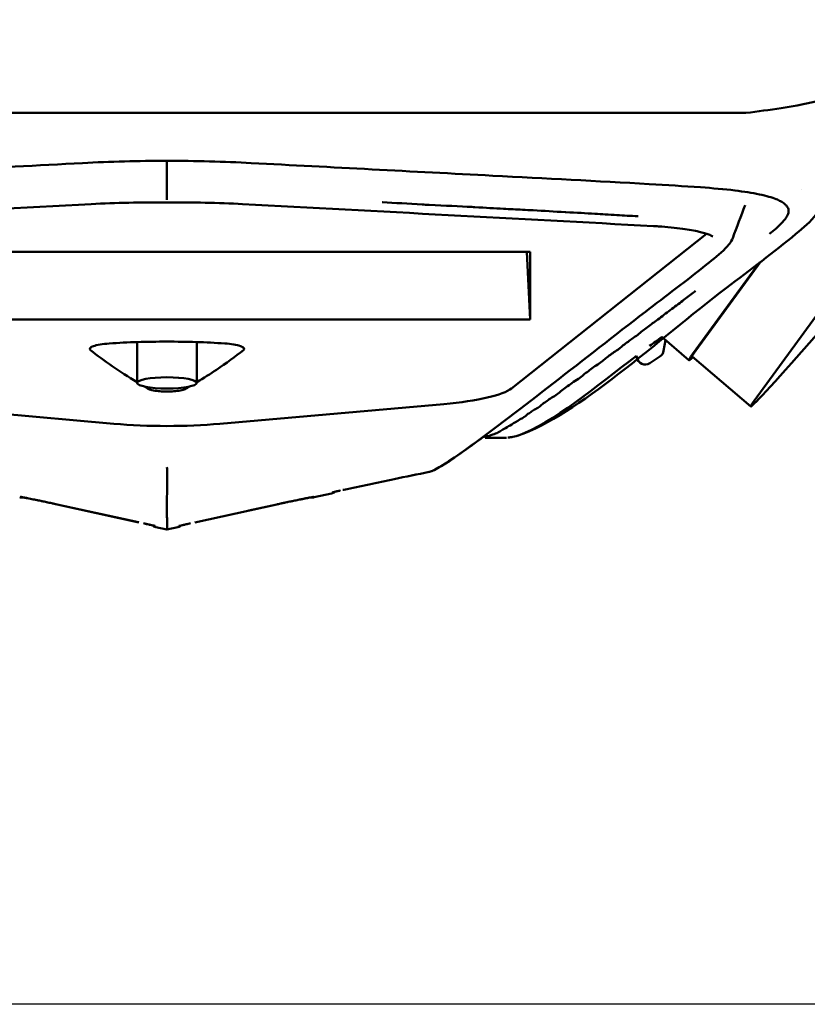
# Model space of a CAD drawing. Header units: millimetres. Extents: x 0 to 4878, y -120 to 1682.
# Tile 18 of 256: x 521 to 567, y 535 to 593. Entities that reach past the tile are written whole.
import ezdxf

# ---------------------------------------------------------------- set-up
doc = ezdxf.new("R2010")
doc.units = ezdxf.units.MM
doc.header["$LTSCALE"] = 2
doc.layers.add('Bemaßung (ISO)', color=7, linetype='Continuous', lineweight=25)
doc.layers.add('Sichtbar (ISO)', color=7, linetype='Continuous', lineweight=50)
doc.styles.add('Notiztext (DIN)', font='isocpeur.ttf')
doc.dimstyles.new('Standard (DIN)', dxfattribs={"dimscale": 2, "dimtxt": 3.5, "dimasz": 2.5, "dimexe": 2, "dimexo": 0.5, "dimgap": 0.5, "dimtad": 1, "dimrnd": 1e-08, "dimtxsty": 'Notiztext (DIN)', "dimcen": 0.09, "dimdle": 10, "dimclrd": 256, "dimclre": 256, "dimclrt": 256, "dimadec": 0, "dimazin": 0, "dimtfac": 1, "dimtmove": 0, "dimatfit": 3, "dimfxl": 1, "dimtolj": 1, "dimtzin": 0, "dimlwd": -1, "dimlwe": -1, "dimarcsym": 0})

# ---------------------------------------------------------------- blocks, each defined once
blk = doc.blocks.new('*D22')
at = {"layer": 'Bemaßung (ISO)', "transparency": 16777216}
for p, q in [((748.258, 659.821), (213.478, 659.821)), ((217.478, 654.821), (217.478, 540.286)), ((619.593, 535.286), (213.478, 535.286))]:
    blk.add_line(p, q, dxfattribs=at)
for points in [[(216.645, 654.821), (218.311, 654.821), (217.478, 659.821)], [(216.645, 540.286), (218.311, 540.286), (217.478, 535.286)]]:
    blk.add_solid(points, dxfattribs=at)
at = {"layer": 'Defpoints', "color": 0, "transparency": 16777216}
for p in [(749.258, 659.821), (217.478, 535.286), (620.593, 535.286)]:
    blk.add_point(p, dxfattribs=at)
at = {"layer": 'Bemaßung (ISO)', "transparency": 16777216, "insert": (208.078, 585.109), "char_height": 7, "attachment_point": 1, "rotation": 90, "style": 'Notiztext (DIN)'}
blk.add_mtext('\\A1;124,53', dxfattribs=at)
blk = doc.blocks.new('*D23')
at = {"layer": 'Bemaßung (ISO)', "transparency": 16777216}
for p, q in [((748.258, 659.821), (241.478, 659.821)), ((245.478, 654.821), (245.478, 592.42)), ((281.576, 587.42), (241.478, 587.42))]:
    blk.add_line(p, q, dxfattribs=at)
for points in [[(244.645, 654.821), (246.311, 654.821), (245.478, 659.821)], [(244.645, 592.42), (246.311, 592.42), (245.478, 587.42)]]:
    blk.add_solid(points, dxfattribs=at)
at = {"layer": 'Defpoints', "color": 0, "transparency": 16777216}
for p in [(749.258, 659.821), (245.478, 587.42), (282.576, 587.42)]:
    blk.add_point(p, dxfattribs=at)
at = {"layer": 'Bemaßung (ISO)', "transparency": 16777216, "insert": (236.078, 615.376), "char_height": 7, "attachment_point": 1, "rotation": 90, "style": 'Notiztext (DIN)'}
blk.add_mtext('\\A1;72,4', dxfattribs=at)
blk = doc.blocks.new('*D34')
at = {"layer": 'Bemaßung (ISO)', "transparency": 16777216}
for p, q in [((748.258, 659.821), (227.478, 659.821)), ((231.478, 577.62), (231.478, 654.821)), ((289.058, 572.62), (227.478, 572.62))]:
    blk.add_line(p, q, dxfattribs=at)
for points in [[(230.645, 654.821), (232.311, 654.821), (231.478, 659.821)], [(230.645, 577.62), (232.311, 577.62), (231.478, 572.62)]]:
    blk.add_solid(points, dxfattribs=at)
at = {"layer": 'Defpoints', "color": 0, "transparency": 16777216}
for p in [(231.478, 659.821), (749.258, 659.821), (290.058, 572.62)]:
    blk.add_point(p, dxfattribs=at)
at = {"layer": 'Bemaßung (ISO)', "transparency": 16777216, "insert": (222.078, 608.326), "char_height": 7, "attachment_point": 1, "rotation": 90, "style": 'Notiztext (DIN)'}
blk.add_mtext('\\A1;87,2', dxfattribs=at)

msp = doc.modelspace()

# ---------------------------------------------------------------- linework, layer by layer
at = {"layer": 'Sichtbar (ISO)'}
for p, q in [((496.2061, 587.4205), (563.9094, 587.4205)), ((567.1635, 582.9144), (567.1634, 582.9143)), ((566.293, 581.971), (566.2927, 581.9706)), ((561.7944, 580.5343), (561.7944, 580.5343)), ((561.6073, 580.3547), (550.2074, 571.3092)), ((508.8219, 579.2873), (551.2936, 579.2873)), ((551.2936, 575.3348), (551.0923, 579.2873)), ((551.2936, 579.2873), (551.2936, 575.3348)), ((560.7885, 573.3078), (564.6964, 578.6704)), ((560.9726, 573.5172), (564.7678, 578.7252)), ((569.7128, 577.8977), (564.3876, 570.5901)), ((551.2936, 575.3348), (508.8219, 575.3348)), ((568.9889, 575.5428), (566.5618, 572.7818)), ((558.9803, 574.3173), (560.5726, 572.9524)), ((528.3078, 574.0165), (528.3078, 571.6326)), ((531.8078, 574.0165), (531.8078, 571.6326)), ((559.0961, 573.4978), (559.2064, 574.1235)), ((557.5112, 573.2146), (557.5277, 573.1208)), ((557.5172, 573.2191), (557.5172, 573.2191)), ((558.8756, 573.165), (558.2918, 572.7879)), ((560.7679, 573.1802), (564.1828, 570.2531)), ((526.9586, 569.2391), (513.8768, 570.3942)), ((546.2396, 570.3939), (533.1578, 569.2388)), ((549.9103, 568.4205), (548.6541, 568.4205)), ((539.6683, 565.1579), (538.6681, 564.9386)), ((523.6365, 564.524), (528.4217, 563.4743)), ((528.4015, 563.4787), (523.6366, 564.524)), ((536.479, 564.524), (531.6947, 563.4745)), ((534.8507, 564.1668), (536.4791, 564.5241)), ((537.347, 564.7093), (537.3467, 564.7092)), ((529.4142, 563.1913), (530.0577, 563.0502)), ((530.7014, 563.1913), (530.0578, 563.0502))]:
    msp.add_line(p, q, dxfattribs=at)
for centre, radius, start, end in [((562.2473, 612.4205), 25, 278.549089, 295.84193), ((555.5578, 656.9205), 70, 276.852238, 278.549082), ((558.0201, 573.2076), 0.5, 190.000002, 302.919716), ((558.6037, 573.5847), 0.5, 302.937495, 349.999998), ((545.2905, 566.9105), 0.5, 281.281473, 282.484476), ((521.5542, 565.427), 0.5, 257.70525, 280.867138), ((538.5613, 565.427), 0.5, 259.132778, 282.292536), ((539.5619, 565.6465), 0.5, 282.3042, 310.147789), ((529.521, 563.6798), 0.5, 229.046507, 257.65903), ((530.5946, 563.6798), 0.5, 282.331225, 310.953924)]:
    msp.add_arc(centre, radius, start, end, dxfattribs=at)
for centre, major_axis, ratio, start_param, end_param in [((530.0577, 585.1169), (0.0001, -0.5), 0.0005179, 6.2831851, 6.2832783), ((635.112, 578.2615), (113.6548, -1.9686), 0.2148306, 3.4156023, 3.4943052), ((564.3472, 577.3561), (-3.7746, -4.4037), 0.031426, 5.9047929, 6.6062218), ((564.3472, 577.3561), (-3.5794, -4.1759), 0.031426, 5.9047929, 6.2831853), ((567.7622, 574.429), (-3.5794, -4.1759), 0.031426, 5.9047929, 7.4755892), ((635.112, 578.2615), (113.6548, -1.9686), 0.2148306, 3.5052032, 3.511496), ((542.7081, 571.6885), (7.6976, -0.0613), 0.1853245, 5.1905351, 6.0571776), ((530.0577, 570.5718), (-7.5, 0), 0.1951759, 1.1448111, 1.9968772), ((545.2901, 566.91), (0.0978, -0.4903), 0.5297826, 6.2816259, 6.2827952), ((545.2905, 566.9101), (0.0978, -0.4903), 0.5298399, 6.2816397, 6.2827561), ((540.2992, 565.8694), (0.1055, -0.4887), 0.5284977, 6.2701513, 6.2832606), ((523.7438, 565.0128), (-0.1072, -0.4888), 0.5284013, 6.2814839, 6.2831853), ((523.7438, 565.0129), (-0.1072, -0.4889), 0.5284007, 6.2815261, 6.2831853), ((536.3718, 565.0129), (0.1072, -0.4889), 0.5284007, 0, 0.0020574)]:
    msp.add_ellipse(centre, major_axis=major_axis, ratio=ratio, start_param=start_param, end_param=end_param, dxfattribs=at)
msp.add_ellipse((530.0578, 571.6326), major_axis=(-1.75, 0), ratio=0.187125, dxfattribs=at)
for points in [[(530.0578, 584.6169), (528.3975, 584.6173), (526.7228, 584.5725), (525.1281, 584.4887)], [(534.9875, 584.4887), (533.3927, 584.5725), (531.7181, 584.6173), (530.0578, 584.6169)], [(530.056, 582.1834), (528.5674, 582.1955), (527.0644, 582.163), (525.6348, 582.0879)], [(534.4808, 582.0879), (533.05, 582.163), (531.5458, 582.1956), (530.056, 582.1834)], [(525.6348, 582.0879), (517.6294, 581.6675), (509.6258, 581.2246), (501.6178, 580.8035)], [(558.4977, 580.8035), (550.4897, 581.2246), (542.4862, 581.6675), (534.4808, 582.0879)], [(563.8631, 582.0338), (563.6202, 581.3899), (563.3773, 580.7461), (563.1346, 580.1023)], [(558.9803, 574.3173), (558.7459, 574.1406), (558.5116, 573.9643), (558.2772, 573.7884)], [(531.1235, 571.2698), (531.2089, 571.3191), (531.2936, 571.3683), (531.3776, 571.4177)], [(551.7994, 570.2129), (551.879, 570.2677), (552.0008, 570.3992), (552.2811, 570.5715), (552.5353, 570.7744), (552.7636, 570.8894), (552.864, 570.9611)], [(543.3317, 566.0021), (544.0166, 566.1441), (544.7019, 566.2831), (545.3875, 566.4196)], [(540.4047, 565.3807), (540.3819, 565.3758), (540.3596, 565.3709), (540.3379, 565.3662)], [(540.4047, 565.3807), (540.3847, 565.3764), (540.3651, 565.3721), (540.346, 565.368)], [(523.6306, 564.5254), (523.5756, 564.5375), (523.5166, 564.5503), (523.4555, 564.5636)], [(536.479, 564.5242), (536.4792, 564.5242), (536.4793, 564.5242), (536.4794, 564.5243)], [(536.5111, 564.5312), (536.5004, 564.5289), (536.4899, 564.5266), (536.4795, 564.5243)], [(537.125, 564.6628), (537.0373, 564.6443), (536.9469, 564.6251), (536.8591, 564.6064)], [(528.8456, 563.3809), (528.7945, 563.3923), (528.7392, 563.4045), (528.6802, 563.4175)]]:
    msp.add_open_spline(points, degree=3, dxfattribs=at)
for points, knots in [([(530.0578, 582.7206), (530.0578, 583.0641), (530.0578, 583.4075), (530.0578, 584.0396), (530.0578, 584.3282), (530.0578, 584.6169)], [-0.20992358, -0.20992358, -0.20992358, -0.20992358, -0.10496272, -0.10496272, -0.01675792, -0.01675792, -0.01675792, -0.01675792]), ([(525.1281, 584.4887), (519.8737, 584.2125), (514.6157, 583.9388), (506.7362, 583.5242), (504.1057, 583.3878), (500.1854, 583.1606), (498.8484, 583.0855), (496.9651, 582.9051), (496.3378, 582.8243), (495.5109, 582.6774), (495.2428, 582.6201), (494.7732, 582.4977), (494.5729, 582.4315), (494.4195, 582.3678)], [0, 0, 0, 0, 1.640441, 1.640441, 2.4608741, 2.4608741, 2.8758103, 2.8758103, 3.1038172, 3.1038172, 3.2306387, 3.2306387, 3.3631508, 3.3631508, 3.3631508, 3.3631508]), ([(565.6708, 582.3781), (565.4383, 582.4721), (565.1018, 582.57), (564.2811, 582.7423), (563.7908, 582.8192), (562.6442, 582.9602), (561.9575, 583.0192), (560.2758, 583.1407), (559.2648, 583.1998), (555.2227, 583.4309), (552.1628, 583.5885), (544.402, 583.9956), (539.6936, 584.2413), (534.9875, 584.4887)], [0, 0, 0, 0, 0.1946454, 0.1946454, 0.3884049, 0.3884049, 0.6144515, 0.6144515, 0.9327296, 0.9327296, 1.8865573, 1.8865573, 3.3558201, 3.3558201, 3.3558201, 3.3558201]), ([(530.0578, 582.327), (530.0578, 582.3403), (530.0577, 582.3667), (530.0577, 582.4035), (530.0577, 582.4404), (530.0577, 582.487), (530.0577, 582.5414), (530.0577, 582.5959), (530.0578, 582.6585), (530.0578, 582.7206)], [0, 0, 0, 0, 0.3333333, 0.3333333, 0.3333333, 0.6666667, 0.6666667, 0.6666667, 1, 1, 1, 1]), ([(542.6483, 582.196), (542.6542, 582.1957), (542.66, 582.1954), (542.6659, 582.1951), (543.3618, 582.1584), (544.1785, 582.1083), (544.9752, 582.0641), (545.1125, 582.0565), (545.2494, 582.049), (545.3851, 582.0418), (546.3081, 581.993), (547.174, 581.9566), (547.8895, 581.9184), (547.8897, 581.9184), (547.8898, 581.9184), (547.89, 581.9184)], [0.076784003, 0.076784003, 0.076784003, 0.076784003, 0.076923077, 0.076923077, 0.076923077, 0.093326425, 0.093326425, 0.093326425, 0.096153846, 0.096153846, 0.096153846, 0.115384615, 0.115384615, 0.115384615, 0.115388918, 0.115388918, 0.115388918, 0.115388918]), ([(565.2858, 580.3524), (565.2893, 580.3554), (565.3922, 580.4418), (565.6979, 580.6849), (565.9537, 580.9357), (566.1713, 581.1611), (566.2976, 581.3672), (566.382, 581.5094), (566.408, 581.6527), (566.3911, 581.7891), (566.3519, 581.8973), (566.1969, 582.0948), (565.9662, 582.2452), (565.7728, 582.3373), (565.6709, 582.3783)], [0.702459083, 0.702459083, 0.702459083, 0.702459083, 0.702702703, 0.709459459, 0.716216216, 0.722972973, 0.72972973, 0.736486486, 0.743243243, 0.75, 0.756756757, 0.763513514, 0.77027027, 0.775723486, 0.775723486, 0.775723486, 0.775723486]), ([(547.89, 581.9184), (547.9466, 581.9153), (548.0022, 581.9123), (548.0569, 581.9093), (548.6942, 581.8738), (549.2152, 581.8375), (549.7368, 581.8094), (550.1034, 581.7896), (550.4703, 581.7739), (550.8469, 581.7564), (551.0523, 581.7468), (551.2606, 581.7368), (551.473, 581.7252), (552.0748, 581.6925), (552.7106, 581.6479), (553.3326, 581.6136), (553.3481, 581.6127), (553.3635, 581.6119), (553.379, 581.611), (553.9849, 581.578), (554.5753, 581.5543), (555.0663, 581.5264), (555.2885, 581.5138), (555.49, 581.5003), (555.6801, 581.4872), (555.9208, 581.4705), (556.1431, 581.4544), (556.3639, 581.4412), (556.7591, 581.4176), (557.1507, 581.4034), (557.589, 581.3753), (557.5936, 581.375), (557.5981, 581.3747), (557.6027, 581.3744)], [0.11538892, 0.11538892, 0.11538892, 0.11538892, 0.11690934, 0.11690934, 0.11690934, 0.13461538, 0.13461538, 0.13461538, 0.1470586, 0.1470586, 0.1470586, 0.15384615, 0.15384615, 0.15384615, 0.17307692, 0.17307692, 0.17307692, 0.17355446, 0.17355446, 0.17355446, 0.19230769, 0.19230769, 0.19230769, 0.2007954, 0.2007954, 0.2007954, 0.21153846, 0.21153846, 0.21153846, 0.23076923, 0.23076923, 0.23076923, 0.23096863, 0.23096863, 0.23096863, 0.23096863]), ([(568.0267, 581.5253), (567.7043, 581.042), (567.2696, 580.7076), (565.5329, 579.2707), (564.1361, 578.2389), (558.6881, 574.0763), (554.084, 569.7451), (550.4305, 568.4965), (550.2889, 568.4746), (550.0597, 568.4379), (550.0826, 568.4422), (550.0591, 568.4382), (550.0229, 568.4322), (549.9893, 568.4268), (549.9934, 568.4274), (549.9911, 568.4271), (549.9914, 568.4271), (549.991, 568.427)], [0, 0, 0, 0, 0.605304, 0.605304, 2.3903951, 2.3903951, 7.7458992, 7.7458992, 7.9984021, 7.9984021, 8.5865229, 8.5865229, 10.2970863, 10.2970863, 15.4287783, 15.4287783, 18.868279, 18.868279, 18.868279, 18.868279]), ([(561.9715, 580.187), (561.9715, 580.187), (561.9601, 580.1974), (561.8985, 580.2368), (561.8265, 580.2739), (561.5897, 580.365), (561.3969, 580.422), (560.8939, 580.5369), (560.564, 580.5951), (559.7776, 580.7035), (559.2985, 580.7526), (558.6969, 580.7923), (558.5978, 580.7982), (558.4977, 580.8035)], [0.0739217, 0.0739217, 0.0739217, 0.0739217, 0.12251219, 0.12251219, 0.20642047, 0.20642047, 0.32365816, 0.32365816, 0.46233783, 0.46233783, 0.62318082, 0.62318082, 0.6544499, 0.6544499, 0.6544499, 0.6544499]), ([(563.1346, 580.1023), (563.0366, 579.8386), (562.875, 579.6671), (562.3791, 579.161), (561.9958, 578.8593), (560.4398, 577.6228), (559.2205, 576.7079), (554.4386, 573.0214), (550.8069, 570.1227), (546.6306, 567.0764), (545.6973, 566.4883), (545.3984, 566.4223)], [0, 0, 0, 0, 0.2409714, 0.2409714, 0.7491166, 0.7491166, 2.2731128, 2.2731128, 6.8451856, 6.8451856, 8.1029973, 8.1029973, 8.1029973, 8.1029973]), ([(560.2227, 576.4402), (560.3312, 576.5227), (560.5231, 576.683), (560.7774, 576.87), (560.9229, 576.9808), (560.9632, 577.0115)], [0.594822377, 0.594822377, 0.594822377, 0.594822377, 0.601351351, 0.608108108, 0.610730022, 0.610730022, 0.610730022, 0.610730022]), ([(558.7634, 575.3335), (558.8725, 575.416), (559.1166, 575.6234), (559.4839, 575.8892), (559.8392, 576.1662), (560.1023, 576.3489), (560.2189, 576.4373), (560.2227, 576.4402)], [0.567702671, 0.567702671, 0.567702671, 0.567702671, 0.574324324, 0.581081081, 0.587837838, 0.594594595, 0.594822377, 0.594822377, 0.594822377, 0.594822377]), ([(557.5836, 574.4438), (557.6776, 574.5145), (557.8538, 574.6765), (558.1564, 574.8889), (558.4491, 575.1215), (558.6478, 575.2464), (558.7611, 575.3318), (558.7634, 575.3335)], [0.540625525, 0.540625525, 0.540625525, 0.540625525, 0.547297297, 0.554054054, 0.560810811, 0.567567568, 0.567702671, 0.567702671, 0.567702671, 0.567702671]), ([(556.4864, 573.6212), (556.5765, 573.6885), (556.7278, 573.8366), (557.0158, 574.0341), (557.28, 574.2472), (557.4858, 574.3704), (557.5824, 574.4429), (557.5836, 574.4438)], [0.513576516, 0.513576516, 0.513576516, 0.513576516, 0.52027027, 0.527027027, 0.533783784, 0.540540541, 0.540625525, 0.540625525, 0.540625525, 0.540625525]), ([(558.2749, 573.8068), (558.4221, 573.9043), (558.5692, 574.0018), (558.8138, 574.1639), (558.9112, 574.2285), (559.0086, 574.2931)], [0.00002145, 0.00002145, 0.00002145, 0.00002145, 0.07158722, 0.07158722, 0.11895341, 0.11895341, 0.11895341, 0.11895341]), ([(525.5828, 573.5497), (525.5342, 573.5882), (525.5276, 573.6281), (525.5884, 573.7063), (525.6554, 573.7444), (525.8529, 573.8148), (525.9848, 573.8472), (526.3006, 573.901), (526.4832, 573.9223), (526.6836, 573.9358)], [0.00000136, 0.00000136, 0.00000136, 0.00000136, 0.06342403, 0.06342403, 0.1266648, 0.1266648, 0.19094651, 0.19094651, 0.25493073, 0.25493073, 0.25493073, 0.25493073]), ([(533.432, 573.9358), (532.352, 574.0085), (531.2055, 574.0451), (528.9101, 574.0451), (527.7636, 574.0085), (526.6836, 573.9358)], [-0.68868314, -0.68868314, -0.68868314, -0.68868314, -0.34434207, -0.34434207, -0.000001, -0.000001, -0.000001, -0.000001]), ([(533.432, 573.9358), (533.6272, 573.9226), (533.8056, 573.9021), (534.1159, 573.8502), (534.2466, 573.819), (534.4506, 573.7492), (534.522, 573.7103), (534.5882, 573.6302), (534.5826, 573.5892), (534.5327, 573.5497)], [0.000001, 0.000001, 0.000001, 0.000001, 0.06227146, 0.06227146, 0.12482787, 0.12482787, 0.18970526, 0.18970526, 0.25478513, 0.25478513, 0.25478513, 0.25478513]), ([(555.4095, 572.8196), (555.5045, 572.89), (555.6358, 573.0271), (555.9256, 573.222), (556.1798, 573.4291), (556.3937, 573.5521), (556.4856, 573.6206), (556.4864, 573.6212)], [0.486538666, 0.486538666, 0.486538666, 0.486538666, 0.493243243, 0.5, 0.506756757, 0.513513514, 0.513576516, 0.513576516, 0.513576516, 0.513576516]), ([(531.8076, 571.6744), (532.2064, 571.9164), (532.5881, 572.1593), (533.521, 572.7833), (534.0478, 573.1656), (534.5327, 573.5497)], [-1.038755, -1.038755, -1.038755, -1.038755, -0.6327714, -0.6327714, -0.000001, -0.000001, -0.000001, -0.000001]), ([(557.5112, 573.2146), (555.1734, 571.4681), (552.5951, 569.2434), (550.4369, 568.4982), (550.2908, 568.4749), (550.0663, 568.4389), (550.0832, 568.4423), (550.0584, 568.4381), (550.0227, 568.4322), (549.9894, 568.4268), (549.9934, 568.4274), (549.9912, 568.4271), (549.9914, 568.4271), (549.9911, 568.427)], [4.6852657, 4.6852657, 4.6852657, 4.6852657, 7.7422971, 7.7422971, 7.9955811, 7.9955811, 8.5741636, 8.5741636, 10.307125, 10.307125, 15.5060114, 15.5060114, 18.6446732, 18.6446732, 18.6446732, 18.6446732]), ([(557.5277, 573.1208), (557.5277, 573.1208), (557.5277, 573.1208), (557.5277, 573.1208), (557.5277, 573.1208), (557.5277, 573.1208), (557.5277, 573.1208), (557.5277, 573.1208), (557.5277, 573.1208), (557.5277, 573.1208), (557.5277, 573.1208), (557.5277, 573.1208), (557.5277, 573.1208), (557.5277, 573.1208), (557.5277, 573.1208), (557.5277, 573.1208), (557.5277, 573.1208), (557.5277, 573.1208), (557.5277, 573.1208), (557.5277, 573.1208), (557.5277, 573.1208), (557.5277, 573.1208)], [0.85216046, 0.85216046, 0.85216046, 0.85216046, 0.87455872, 0.87455872, 0.87455872, 0.90025347, 0.90025347, 0.90025347, 0.92364349, 0.92364349, 0.92364349, 0.94510804, 0.94510804, 0.94510804, 0.96491179, 0.96491179, 0.96491179, 0.98449351, 0.98449351, 0.98449351, 1, 1, 1, 1]), ([(554.2028, 571.9305), (554.3094, 572.0085), (554.451, 572.1562), (554.7769, 572.3734), (555.0581, 572.6008), (555.3121, 572.7475), (555.4088, 572.819), (555.4095, 572.8196)], [0.459502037, 0.459502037, 0.459502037, 0.459502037, 0.466216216, 0.472972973, 0.47972973, 0.486486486, 0.486538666, 0.486538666, 0.486538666, 0.486538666]), ([(552.864, 570.9611), (552.9645, 571.0328), (553.1381, 571.2045), (553.4885, 571.4335), (553.8039, 571.6844), (554.0939, 571.851), (554.2021, 571.93), (554.2028, 571.9305)], [0.432432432, 0.432432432, 0.432432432, 0.432432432, 0.439189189, 0.445945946, 0.452702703, 0.459459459, 0.459502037, 0.459502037, 0.459502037, 0.459502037]), ([(531.1235, 571.2698), (531.0938, 571.2533), (531.054, 571.2375), (530.9556, 571.208), (530.8968, 571.1944), (530.7226, 571.1629), (530.5993, 571.1484), (530.3292, 571.1289), (530.1876, 571.124), (529.9045, 571.1245), (529.7634, 571.13), (529.5343, 571.1476), (529.3999, 571.1607), (529.2065, 571.1971), (529.1512, 571.2104), (529.0583, 571.2388), (529.0206, 571.254), (528.9921, 571.2698)], [0.00007199, 0.00007199, 0.00007199, 0.00007199, 0.02790967, 0.02790967, 0.05577558, 0.05577558, 0.1005236, 0.1005236, 0.14312078, 0.14312078, 0.18562645, 0.18562645, 0.21753972, 0.21753972, 0.23288752, 0.23288752, 0.24821671, 0.24821671, 0.24821671, 0.24821671]), ([(550.9502, 569.6418), (550.951, 569.6423), (551.0689, 569.719), (551.0781, 569.7707), (551.3357, 569.9199), (551.5235, 570.0705), (551.7199, 570.1581), (551.7994, 570.2129)], [0.378331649, 0.378331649, 0.378331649, 0.378331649, 0.378378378, 0.385135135, 0.391891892, 0.398648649, 0.405405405, 0.405405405, 0.405405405, 0.405405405]), ([(549.4064, 568.7292), (549.4184, 568.7347), (549.531, 568.7884), (549.6627, 568.8886), (550.032, 569.0846), (550.3796, 569.3154), (550.8332, 569.5658), (550.9502, 569.6418)], [0.350574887, 0.350574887, 0.350574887, 0.350574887, 0.351351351, 0.358108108, 0.364864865, 0.371621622, 0.378331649, 0.378331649, 0.378331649, 0.378331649]), ([(548.5045, 568.4382), (548.0413, 568.0885), (547.5963, 567.774), (546.3993, 566.9235), (545.6654, 566.4813), (545.399, 566.4224)], [6.3948918, 6.3948918, 6.3948918, 6.3948918, 7.025344, 7.025344, 8.1024549, 8.1024549, 8.1024549, 8.1024549]), ([(548.5153, 568.4663), (548.5192, 568.4659), (548.531, 568.4638), (548.5258, 568.47), (548.5383, 568.4695), (548.5437, 568.473), (548.5633, 568.4682), (548.5752, 568.4781), (548.603, 568.4798), (548.632, 568.4877), (548.6612, 568.4827), (548.7584, 568.5072), (548.9017, 568.5332), (549.074, 568.5978), (549.3144, 568.6868), (549.4064, 568.7292)], [0.26433928, 0.26433928, 0.26433928, 0.26433928, 0.27027027, 0.277027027, 0.283783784, 0.290540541, 0.297297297, 0.304054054, 0.310810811, 0.317567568, 0.324324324, 0.331081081, 0.337837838, 0.344594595, 0.350574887, 0.350574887, 0.350574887, 0.350574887]), ([(549.9103, 568.4205), (549.9103, 568.4205), (549.9103, 568.4205), (549.9103, 568.4205), (549.9103, 568.4205), (549.9103, 568.4205), (549.9103, 568.4205)], [0, 0, 0, 0, 0.018867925, 0.018867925, 0.018867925, 0.02964664, 0.02964664, 0.02964664, 0.02964664]), ([(550.1816, 568.5005), (550.1816, 568.5005), (550.1816, 568.5005), (550.1816, 568.5005), (550.1816, 568.5005), (550.1816, 568.5005), (550.1816, 568.5005), (550.1816, 568.5005), (550.1816, 568.5005), (550.1816, 568.5005)], [0.972750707, 0.972750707, 0.972750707, 0.972750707, 0.97489123, 0.97489123, 0.97489123, 0.988460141, 0.988460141, 0.988460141, 1, 1, 1, 1]), ([(530.066, 566.2715), (530.0662, 566.2859), (530.073, 566.315), (530.0748, 566.3567), (530.0765, 566.3985), (530.0731, 566.4514), (530.0687, 566.5124), (530.0644, 566.5734), (530.0592, 566.643), (530.0578, 566.7105)], [0.00000618, 0.00000618, 0.00000618, 0.00000618, 0.33333333, 0.33333333, 0.33333333, 0.66666667, 0.66666667, 0.66666667, 1, 1, 1, 1]), ([(530.0578, 563.0502), (530.0578, 563.0502), (530.0572, 563.0502), (530.0577, 563.0502), (530.0578, 563.0502), (530.0579, 563.0503), (530.0581, 563.0503), (530.0587, 563.0504), (530.0594, 563.0507), (530.0584, 563.0513), (530.0575, 563.0517), (530.0556, 563.0525), (530.055, 563.0528), (530.0546, 563.053), (530.0548, 563.053), (530.0559, 563.053), (530.0571, 563.0529), (530.0594, 563.0527), (530.0613, 563.0529), (530.0643, 563.0531), (530.0665, 563.0542), (530.0622, 563.0581), (530.0611, 563.059), (530.0597, 563.0601), (530.0581, 563.0613), (530.0502, 563.0674), (530.0376, 563.0768), (530.0422, 563.0801), (530.0431, 563.0807), (530.0444, 563.0811), (530.0465, 563.0815), (530.0565, 563.0836), (530.0747, 563.0889), (530.0785, 563.1279), (530.0807, 563.1502), (530.0782, 563.1818), (530.0696, 563.301), (530.069, 563.3094), (530.0684, 563.3182), (530.0679, 563.3274), (530.0642, 563.3944), (530.0627, 563.4863), (530.061, 563.6051), (530.0594, 563.7189), (530.0576, 563.8574), (530.0567, 564.0179), (530.0549, 564.3251), (530.0569, 564.7138), (530.0599, 565.1459), (530.0623, 565.5012), (530.0654, 565.8852), (530.066, 566.2715)], [0, 0, 0, 0, 0.1428571, 0.1428571, 0.1428571, 0.1760566, 0.1760566, 0.1760566, 0.2857143, 0.2857143, 0.2857143, 0.3753684, 0.3753684, 0.3753684, 0.4285714, 0.4285714, 0.4285714, 0.4843075, 0.4843075, 0.4843075, 0.5714286, 0.5714286, 0.5714286, 0.5923867, 0.5923867, 0.5923867, 0.6958674, 0.6958674, 0.6958674, 0.7142857, 0.7142857, 0.7142857, 0.8052697, 0.8052697, 0.8052697, 0.8571429, 0.8571429, 0.8571429, 0.8607733, 0.8607733, 0.8607733, 0.8870361, 0.8870361, 0.8870361, 0.9122018, 0.9122018, 0.9122018, 0.9603829, 0.9603829, 0.9603829, 1, 1, 1, 1]), ([(545.388, 566.4197), (544.7051, 566.2838), (543.0417, 565.9462), (541.3805, 565.5917), (540.4013, 565.38)], [0.00000027, 0.00000027, 0.00000027, 0.00000027, 0.41032221, 1, 1, 1, 1]), ([(522.5085, 564.7631), (522.4925, 564.7664), (522.4767, 564.7696), (522.3502, 564.7956), (522.25, 564.816), (522.0343, 564.8597), (521.9278, 564.881), (521.7139, 564.9234), (521.6221, 564.9412), (521.5354, 564.9574), (521.5145, 564.9612), (521.4988, 564.9638), (521.4958, 564.9643), (521.4958, 564.9643)], [0.12266562, 0.12266562, 0.12266562, 0.12266562, 0.12868854, 0.12868854, 0.17180246, 0.17180246, 0.23322072, 0.23322072, 0.32004779, 0.32004779, 0.3600818, 0.3600818, 0.37622271, 0.37622271, 0.37622271, 0.37622271]), ([(521.5071, 564.9624), (521.506, 564.9626), (521.505, 564.9628), (521.4991, 564.9638), (521.4958, 564.9643), (521.4958, 564.9643)], [0.355976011, 0.355976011, 0.355976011, 0.355976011, 0.359178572, 0.359178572, 0.376278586, 0.376278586, 0.376278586, 0.376278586]), ([(523.3953, 564.5766), (523.3725, 564.5815), (523.3494, 564.5865), (523.2279, 564.6125), (523.1245, 564.6345), (522.9311, 564.6753), (522.8386, 564.6947), (522.651, 564.7337), (522.5561, 564.7533), (522.3558, 564.7944), (522.2539, 564.8152), (522.0376, 564.859), (521.9317, 564.8802), (521.7658, 564.9131), (521.7009, 564.9259), (521.6483, 564.936)], [0.02696534, 0.02696534, 0.02696534, 0.02696534, 0.03422604, 0.03422604, 0.06505153, 0.06505153, 0.09407505, 0.09407505, 0.12769245, 0.12769245, 0.17141646, 0.17141646, 0.23225103, 0.23225103, 0.28578222, 0.28578222, 0.28578222, 0.28578222]), ([(538.6198, 564.9643), (538.6198, 564.9643), (538.6192, 564.9642), (538.613, 564.9632), (538.5958, 564.9603), (538.5193, 564.9462), (538.43, 564.929), (538.2275, 564.8889), (538.1343, 564.8703), (537.9363, 564.8304), (537.8363, 564.8101), (537.6426, 564.7704), (537.5537, 564.7521), (537.3896, 564.7181), (537.3167, 564.703), (537.1227, 564.6624), (536.9945, 564.6353), (536.8106, 564.596), (536.7501, 564.583), (536.6917, 564.5704)], [0.10358878, 0.10358878, 0.10358878, 0.10358878, 0.11018316, 0.11018316, 0.14945271, 0.14945271, 0.23969206, 0.23969206, 0.29640755, 0.29640755, 0.34195605, 0.34195605, 0.37506027, 0.37506027, 0.39910423, 0.39910423, 0.43713235, 0.43713235, 0.45585242, 0.45585242, 0.45585242, 0.45585242]), ([(538.4673, 564.936), (538.4148, 564.9259), (538.3498, 564.9132), (538.1909, 564.8816), (538.0941, 564.8623), (537.9275, 564.8285), (537.8701, 564.8169), (537.8087, 564.8044)], [0.19396897, 0.19396897, 0.19396897, 0.19396897, 0.24740931, 0.24740931, 0.30367569, 0.30367569, 0.33008225, 0.33008225, 0.33008225, 0.33008225]), ([(540.1903, 565.3339), (540.1776, 565.331), (540.1651, 565.3283), (540.0736, 565.3079), (540.0064, 565.2927), (539.8765, 565.2626), (539.8212, 565.2493), (539.7581, 565.2335), (539.74, 565.2287), (539.7287, 565.2256), (539.727, 565.2251), (539.727, 565.2251)], [0.02841876, 0.02841876, 0.02841876, 0.02841876, 0.03409484, 0.03409484, 0.07123077, 0.07123077, 0.12105514, 0.12105514, 0.15405041, 0.15405041, 0.16519689, 0.16519689, 0.16519689, 0.16519689]), ([(540.1699, 565.3293), (540.1649, 565.3282), (540.1599, 565.3271), (540.0759, 565.3084), (540.0088, 565.2932), (539.9282, 565.2746), (539.9051, 565.2692), (539.8842, 565.2643)], [0.031497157, 0.031497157, 0.031497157, 0.031497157, 0.033790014, 0.033790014, 0.070704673, 0.070704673, 0.087444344, 0.087444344, 0.087444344, 0.087444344]), ([(523.6362, 564.5242), (523.5403, 564.5453), (523.4319, 564.5687), (523.2235, 564.6134), (523.1216, 564.6351), (522.9299, 564.6756), (522.8377, 564.6948), (522.7286, 564.7176), (522.7065, 564.7222), (522.6847, 564.7267)], [0, 0, 0, 0, 0.03478976, 0.03478976, 0.06519685, 0.06519685, 0.09412622, 0.09412622, 0.10160298, 0.10160298, 0.10160298, 0.10160298]), ([(536.7077, 564.5739), (536.66, 564.5636), (536.6135, 564.5535), (536.5401, 564.5375), (536.5118, 564.5313), (536.4844, 564.5253)], [0.454078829, 0.454078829, 0.454078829, 0.454078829, 0.469286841, 0.469286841, 0.479190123, 0.479190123, 0.479190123, 0.479190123]), ([(529.3655, 563.2604), (529.3655, 563.2604), (529.3649, 563.2606), (529.3584, 563.2623), (529.3424, 563.2665), (529.2742, 563.2833), (529.1993, 563.301), (529.0398, 563.3374), (528.9821, 563.3504), (528.8471, 563.3806), (528.7676, 563.3982), (528.6802, 563.4175)], [0.08169338, 0.08169338, 0.08169338, 0.08169338, 0.08836251, 0.08836251, 0.12182897, 0.12182897, 0.18816249, 0.18816249, 0.21824889, 0.21824889, 0.24994627, 0.24994627, 0.24994627, 0.24994627]), ([(529.1933, 563.3022), (529.1631, 563.3092), (529.1286, 563.3171), (529.0594, 563.3329), (529.0259, 563.3405), (528.9894, 563.3487)], [0.164696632, 0.164696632, 0.164696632, 0.164696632, 0.188123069, 0.188123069, 0.206571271, 0.206571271, 0.206571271, 0.206571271]), ([(531.4353, 563.4175), (531.3424, 563.397), (531.2585, 563.3784), (531.1063, 563.3443), (531.0388, 563.329), (530.9079, 563.299), (530.8522, 563.2858), (530.7869, 563.2699), (530.7677, 563.2651), (530.7529, 563.2612), (530.7499, 563.2604), (530.7499, 563.2604)], [0, 0, 0, 0, 0.03369277, 0.03369277, 0.07080912, 0.07080912, 0.12049307, 0.12049307, 0.15380526, 0.15380526, 0.1684497, 0.1684497, 0.1684497, 0.1684497]), ([(531.4354, 563.4175), (531.342, 563.3969), (531.2578, 563.3783), (531.1057, 563.3442), (531.0384, 563.3289), (530.9609, 563.3111), (530.9408, 563.3065), (530.9223, 563.3022)], [0, 0, 0, 0, 0.033830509, 0.033830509, 0.070872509, 0.070872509, 0.085270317, 0.085270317, 0.085270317, 0.085270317])]:
    msp.add_open_spline(points, degree=3, knots=knots, dxfattribs=at)

# ---------------------------------------------------------------- dimensions: what is measured, and where the dimension line sits
at = {"layer": 'Bemaßung (ISO)'}
for base, p1, p2, picture, middle in [((217.478, 535.2864), (749.2578, 659.8207), (620.5934, 535.2864), '*D22', (217.478, 597.5336)), ((231.478, 659.8207), (290.0578, 572.6205), (749.2578, 659.8207), '*D34', (231.478, 616.2006)), ((245.478, 587.4205), (749.2578, 659.8207), (282.5756, 587.4205), '*D23', (245.478, 623.6006))]:
    dim = msp.add_linear_dim(base=base, p1=p1, p2=p2, angle=90, dimstyle='Standard (DIN)', override={"dimgap": 0.5, "dimdec": 2, "dimtol": 0, "dimlim": 0, "dimtp": 0, "dimtm": 0, "dimtdec": 2, "dimtofl": 0, "dimatfit": 1}, dxfattribs=at)
    dim.commit()
    dim.dimension.update_dxf_attribs({"geometry": picture, "text_midpoint": middle, "dimtype": 160})

doc.saveas('drawing.dxf')
